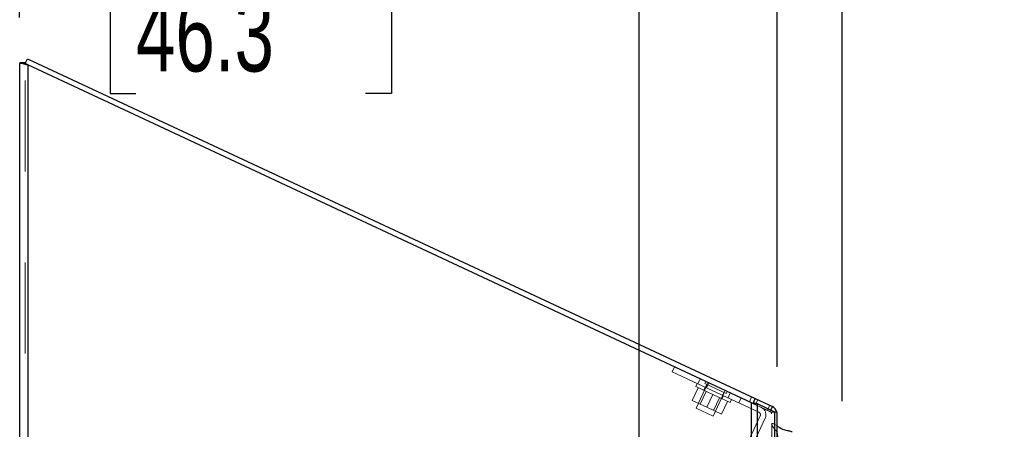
# Model space of a CAD drawing. Header units: inches. Extents: x 0.2 to 10.7, y 0.2 to 7.9.
# Tile 42 of 105: x 1.217 to 2.3, y 4.827 to 5.277. Entities that reach past the tile are written whole.
import ezdxf

# ---------------------------------------------------------------- set-up
doc = ezdxf.new("R2010")
doc.units = ezdxf.units.IN
doc.header["$MEASUREMENT"] = 0
doc.linetypes.add('HIDDEN', pattern=[0.075, 0.05, -0.025])
doc.layers.add('DIMENSIONS', color=140, linetype='Continuous')
doc.styles.add('SLDTEXTSTYLE0', font='TXT', dxfattribs={"width": 0.7})
doc.dimstyles.new('SLDDIMSTYLE0', dxfattribs={"dimtxt": 0.084961, "dimasz": 0.13, "dimexe": 0, "dimexo": 0.0625, "dimgap": 0.02124, "dimtad": 0, "dimtih": 1, "dimtoh": 1, "dimlfac": 12, "dimrnd": 1e-09, "dimzin": 12, "dimdsep": 46, "dimtxsty": 'SLDTEXTSTYLE0', "dimsah": 1, "dimcen": 0.09, "dimadec": 0, "dimazin": 3, "dimtfac": 1, "dimtofl": 0, "dimtmove": 0, "dimatfit": 3, "dimfxl": 0, "dimfrac": 2, "dimtolj": 1, "dimtzin": 12, "dimarcsym": 0})
doc.dimstyles.new('SLDDIMSTYLE1', dxfattribs={"dimtxt": 0.084961, "dimasz": 0.13, "dimexe": 0, "dimexo": 0.0625, "dimgap": 0.02124, "dimtad": 0, "dimtih": 1, "dimtoh": 1, "dimlfac": 12, "dimrnd": 1e-09, "dimzin": 12, "dimdsep": 46, "dimtxsty": 'SLDTEXTSTYLE0', "dimsah": 1, "dimcen": 0.09, "dimadec": 0, "dimazin": 3, "dimtfac": 1, "dimtmove": 0, "dimatfit": 0, "dimfxl": 0, "dimfrac": 2, "dimtolj": 1, "dimtzin": 12, "dimarcsym": 0})
doc.dimstyles.new('SLDDIMSTYLE2', dxfattribs={"dimtxt": 0.084961, "dimasz": 0.13, "dimexe": 0, "dimexo": 0.0625, "dimgap": 0.02124, "dimtad": 0, "dimtih": 1, "dimtoh": 1, "dimlfac": 12, "dimrnd": 1e-09, "dimzin": 4, "dimdsep": 46, "dimtxsty": 'SLDTEXTSTYLE0', "dimsah": 1, "dimcen": 0.09, "dimadec": 0, "dimazin": 1, "dimtfac": 1, "dimtofl": 0, "dimtmove": 0, "dimatfit": 3, "dimfxl": 0, "dimfrac": 2, "dimtolj": 1, "dimtzin": 12, "dimarcsym": 0})

# ---------------------------------------------------------------- blocks, each defined once
blk = doc.blocks.new('_D_10')
at = {"layer": 'DIMENSIONS'}
for p, q in [((1.8983, 4.616), (1.8983, 5.4561)), ((2.0502, 4.8956), (2.0502, 5.4561)), ((1.3448, 5.3311), (1.3163, 5.3311)), ((1.3163, 5.3311), (1.3163, 5.1961)), ((1.5973, 5.3311), (1.6258, 5.3311)), ((1.6258, 5.3311), (1.6258, 5.1961)), ((1.8983, 5.3311), (1.7124, 5.3311)), ((2.0502, 5.3311), (2.3002, 5.3311)), ((1.3163, 5.1961), (1.3448, 5.1961)), ((1.6258, 5.1961), (1.5973, 5.1961))]:
    blk.add_line(p, q, dxfattribs=at)
for points in [[(1.8983, 5.3311), (1.7683, 5.3511), (1.7683, 5.3111)], [(2.0502, 5.3311), (2.1802, 5.3111), (2.1802, 5.3511)]]:
    blk.add_solid(points, dxfattribs=at)
at = {"layer": 'DIMENSIONS', "char_height": 0.08333, "attachment_point": 1, "style": 'SLDTEXTSTYLE0'}
for s, insert in [('1.82', (1.3448, 5.4575)), ('46.3', (1.3448, 5.3035))]:
    blk.add_mtext(s, dxfattribs=dict(at, insert=insert))
blk = doc.blocks.new('_D_11')
at = {"layer": 'DIMENSIONS'}
for p, q in [((1.2168, 5.2796), (1.2168, 5.8118)), ((2.0502, 4.8956), (2.0502, 5.8118)), ((1.2168, 5.6868), (1.355, 5.6868)), ((1.4701, 5.6868), (1.4416, 5.6868)), ((1.4416, 5.6868), (1.4416, 5.5518)), ((1.7932, 5.6868), (1.8218, 5.6868)), ((1.8218, 5.6868), (1.8218, 5.5518)), ((2.0502, 5.6868), (1.9084, 5.6868)), ((1.4416, 5.5518), (1.4701, 5.5518)), ((1.8218, 5.5518), (1.7932, 5.5518))]:
    blk.add_line(p, q, dxfattribs=at)
for points in [[(1.2168, 5.6868), (1.3468, 5.6668), (1.3468, 5.7068)], [(2.0502, 5.6868), (1.9202, 5.7068), (1.9202, 5.6668)]]:
    blk.add_solid(points, dxfattribs=at)
at = {"layer": 'DIMENSIONS', "char_height": 0.08333, "attachment_point": 1, "style": 'SLDTEXTSTYLE0'}
for s, insert in [('10.00', (1.4701, 5.8133)), ('254.0', (1.4701, 5.6592))]:
    blk.add_mtext(s, dxfattribs=dict(at, insert=insert))
blk = doc.blocks.new('_D_12')
at = {"layer": 'DIMENSIONS'}
for p, q in [((1.2168, 5.2796), (1.2168, 6.1606)), ((2.1219, 4.8578), (2.1219, 6.1606)), ((1.2168, 6.0356), (1.3949, 6.0356)), ((1.51, 6.0356), (1.4815, 6.0356)), ((1.4815, 6.0356), (1.4815, 5.9005)), ((1.8332, 6.0356), (1.8617, 6.0356)), ((1.8617, 6.0356), (1.8617, 5.9005)), ((2.1219, 6.0356), (1.9483, 6.0356)), ((1.4815, 5.9005), (1.51, 5.9005)), ((1.8617, 5.9005), (1.8332, 5.9005))]:
    blk.add_line(p, q, dxfattribs=at)
for points in [[(1.2168, 6.0356), (1.3468, 6.0156), (1.3468, 6.0556)], [(2.1219, 6.0356), (1.9919, 6.0556), (1.9919, 6.0156)]]:
    blk.add_solid(points, dxfattribs=at)
at = {"layer": 'DIMENSIONS', "char_height": 0.08333, "attachment_point": 1, "style": 'SLDTEXTSTYLE0'}
for s, insert in [('10.86', (1.51, 6.162)), ('275.9', (1.51, 6.008))]:
    blk.add_mtext(s, dxfattribs=dict(at, insert=insert))

msp = doc.modelspace()

# ---------------------------------------------------------------- linework, layer by layer
at = {"color": 7, "linetype": 'Continuous', "lineweight": 25}
for p, q in [((1.2228771, 5.2287526), (1.2253839, 5.2341283)), ((1.2253839, 5.2341283), (2.0261036, 4.8607466)), ((1.2228481, 5.2296438), (1.2168481, 5.2296438)), ((1.2168481, 5.2296438), (1.2168481, 5.2290605)), ((1.2168481, 2.9101612), (1.2168481, 5.2290605)), ((1.2228481, 5.2290605), (1.2168481, 5.2290605)), ((1.2237013, 5.2286905), (1.2206106, 5.2286905)), ((1.2228481, 5.2296438), (1.2228481, 5.2290605)), ((1.2258481, 5.2272916), (1.2258481, 2.9101612)), ((2.0221055, 4.8559907), (1.2258481, 5.2272916)), ((2.0221055, 2.9101612), (2.0221055, 4.8559907)), ((2.0237649, 4.8557311), (2.0261036, 4.8607466)), ((2.0261036, 4.8607466), (2.044985, 4.851942)), ((2.0284695, 2.9101612), (2.0284695, 4.8548104)), ((2.0475454, 4.8458368), (2.0284695, 4.8548104)), ((2.044985, 4.851942), (2.0431109, 4.8479229)), ((2.0475454, 2.9101612), (2.0475454, 4.8458368)), ((2.0501815, 4.8455779), (2.0484841, 4.8455779)), ((2.0501815, 2.9101612), (2.0501815, 4.8455779))]:
    msp.add_line(p, q, dxfattribs=at)
at = {"color": 7, "linetype": 'HIDDEN', "lineweight": 18}
for p, q in [((1.2228481, 2.9101612), (1.2228481, 5.2290605)), ((1.2228481, 5.2286905), (1.2228771, 5.2287526)), ((1.2228481, 5.2286905), (1.2258481, 5.2272916)), ((1.2241023, 5.2286905), (1.2237013, 5.2286905)), ((1.2258481, 5.2272916), (1.2258481, 2.9101612)), ((1.934833, 4.8900662), (1.9373687, 4.8955041)), ((1.9631551, 4.8768594), (1.934833, 4.8900662)), ((1.9621977, 4.8773059), (1.9606129, 4.8739072)), ((1.9730736, 4.8759813), (1.9609673, 4.8500193)), ((1.9656908, 4.8822973), (1.9631551, 4.8768594)), ((1.9631551, 4.8768594), (1.9656908, 4.8822973)), ((2.0301463, 4.8456209), (1.9631551, 4.8768594)), ((1.971814, 4.879442), (1.9707134, 4.8770818)), ((1.9707134, 4.8770818), (1.9943152, 4.8660761)), ((1.9738472, 4.8784939), (1.9713115, 4.873056)), ((1.9752178, 4.8778548), (1.9726821, 4.8724169)), ((1.9634074, 4.8726041), (1.956892, 4.8586319)), ((1.9794943, 4.8651027), (1.9606129, 4.8739072)), ((1.9720966, 4.8685523), (1.9655812, 4.85458)), ((1.971072, 4.8731677), (1.9694872, 4.8697691)), ((1.9794943, 4.8651027), (1.972979, 4.8511304)), ((1.9983757, 4.8562981), (1.9794943, 4.8651027)), ((1.9798487, 4.8412148), (1.991955, 4.8671767)), ((1.9927287, 4.8696893), (1.9901929, 4.8642515)), ((1.9943152, 4.8660761), (1.9954157, 4.8684363)), ((1.9987333, 4.8668893), (1.9961976, 4.8614515)), ((1.9987333, 4.8668893), (1.9961976, 4.8614515)), ((1.9987333, 4.8668893), (1.9961976, 4.8614515)), ((1.9987333, 4.8668893), (1.9961976, 4.8614515)), ((1.956892, 4.8586319), (1.972979, 4.8511304)), ((1.9803767, 4.8476808), (1.9868921, 4.861653)), ((1.9955813, 4.8576012), (1.9890659, 4.8436289)), ((1.9895015, 4.8604362), (1.9910863, 4.8638349)), ((1.9983757, 4.8562981), (1.9999606, 4.8596968)), ((2.0079984, 4.8559486), (2.0105342, 4.8613865)), ((2.0221932, 4.8625701), (2.0196574, 4.8571322)), ((2.0221055, 4.8559907), (2.0221055, 2.9101612)), ((2.0221055, 4.8559907), (2.0221055, 2.9101612)), ((2.0221055, 2.9101612), (2.0221055, 4.8559907)), ((2.0221055, 4.8559907), (2.0235679, 4.8553087)), ((2.0232536, 4.8554413), (2.0255497, 4.8554413)), ((2.0235679, 4.8553087), (2.0237649, 4.8557311)), ((2.0424493, 4.8465042), (2.0235679, 4.8553087)), ((2.0242268, 2.9101612), (2.0242268, 4.8548104)), ((2.0242268, 4.8548104), (2.0284695, 4.8548104)), ((2.0242268, 2.9101612), (2.0242268, 4.8548104)), ((2.0433028, 4.8458368), (2.0242268, 4.8548104)), ((2.026333, 4.8540193), (2.0288687, 4.8594572)), ((2.0284695, 2.9101612), (2.0284695, 4.8548104)), ((1.9609673, 4.8500193), (1.9798487, 4.8412148)), ((1.972979, 4.8511304), (1.9890659, 4.8436289)), ((2.0422199, 4.8532314), (2.0396842, 4.8477936)), ((2.0431109, 4.8479229), (2.0424493, 4.8465042)), ((2.0433028, 2.9101612), (2.0433028, 4.8458368)), ((2.0433028, 4.8458368), (2.0475454, 4.8458368)), ((2.0433028, 2.9101612), (2.0433028, 4.8458368)), ((2.0436157, 4.8455779), (2.0484841, 4.8455779)), ((2.0441815, 2.9101612), (2.0441815, 4.8455779)), ((2.0475454, 2.9101612), (2.0475454, 4.8458368)), ((2.0113117, 4.7981313), (2.0315974, 4.8416341)), ((2.0167496, 4.7955956), (2.0370353, 4.8390984)), ((2.0477997, 2.9237953), (2.0477997, 4.8323441)), ((2.0477997, 4.8323441), (2.0501815, 4.8306471))]:
    msp.add_line(p, q, dxfattribs=at)
at = {"color": 7, "linetype": 'HIDDEN', "lineweight": 18, "flags": 128}
for points in [[(2.0500011, 4.8455779), (2.0500911, 4.8450573), (2.0501815, 4.8437853)], [(2.0442924, 4.8324012), (2.044292, 3.8931656), (2.0442924, 2.9237383)]]:
    msp.add_lwpolyline(points, dxfattribs=at)
at = {"color": 7, "linetype": 'HIDDEN', "lineweight": 18}
for centre, radius, start in [((2.0288785, 4.842902), 0.003, 335), ((2.0288785, 4.842902), 0.009, 335), ((2.0411815, 4.8437853), 0.003, 0)]:
    msp.add_arc(centre, radius, start, 65, dxfattribs=at)
at = {"color": 7, "linetype": 'Continuous', "lineweight": 25}
msp.add_arc((2.0411815, 4.8437853), 0.009, 11.4890139, 65, dxfattribs=at)
for points, knots in [([(1.2206106, 5.2286905), (1.2194522, 5.2287522), (1.2184951, 5.2288138), (1.2171926, 5.2289372), (1.2168481, 5.2289988), (1.2168481, 5.2290605)], [0, 0, 0, 0, 0.5, 0.5, 1, 1, 1, 1]), ([(1.2258481, 5.2272916), (1.2249165, 5.2275247), (1.2239849, 5.2277579), (1.2222107, 5.2282242), (1.2213683, 5.2284573), (1.2206106, 5.2286905)], [0, 0, 0, 0, 0.5, 0.5, 1, 1, 1, 1]), ([(1.2229708, 5.2289536), (1.2229574, 5.2289584), (1.2228577, 5.228994), (1.2228526, 5.2290297), (1.2228481, 5.2290605)], [0, 0, 0, 0, 0.134609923, 1, 1, 1, 1]), ([(2.0501815, 4.8306471), (2.0502572, 4.8305929), (2.0520967, 4.8292789), (2.0555633, 4.827234), (2.0596999, 4.8259672), (2.0620512, 4.8255918), (2.0638279, 4.8251502), (2.0655333, 4.8246835), (2.0667847, 4.824341)], [0, 0, 0, 0, 0.016911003, 0.4106297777, 0.703228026, 0.7130743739, 0.7894461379, 1, 1, 1, 1])]:
    msp.add_open_spline(points, degree=3, knots=knots, dxfattribs=at)
at = {"color": 7, "linetype": 'HIDDEN', "lineweight": 18}
for points, knots in [([(1.2241023, 5.2286905), (1.2239196, 5.2287213), (1.2235542, 5.228783), (1.223167, 5.2288707), (1.2230324, 5.2289276), (1.2229708, 5.2289536)], [0, 0, 0, 0, 0.351561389, 0.7031231, 1, 1, 1, 1]), ([(2.048033, 4.8457077), (2.0480531, 4.8457024), (2.0482175, 4.8456591), (2.0483595, 4.8456159), (2.0484841, 4.8455779)], [0, 0, 0, 0, 0.122394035, 1, 1, 1, 1]), ([(2.052222, 4.786746), (2.051982, 4.7866467), (2.0515459, 4.7864664), (2.0509342, 4.786254), (2.0504388, 4.7861048), (2.0500197, 4.7860234), (2.0496487, 4.7860009), (2.0492841, 4.7860459), (2.0489409, 4.7861589), (2.0486368, 4.7863489), (2.0483753, 4.7866453), (2.0481325, 4.7870887), (2.048038, 4.7877034), (2.0483175, 4.7883335), (2.0488664, 4.7889921), (2.0496076, 4.7896573), (2.0504304, 4.79042), (2.0511615, 4.7911469), (2.0518188, 4.7918853), (2.0524467, 4.7926904), (2.0531049, 4.7937129), (2.0537139, 4.7949238), (2.0541812, 4.7960757), (2.0544649, 4.7970138), (2.0545406, 4.7976033), (2.0544169, 4.7979731), (2.0542415, 4.798171), (2.0540063, 4.7982838), (2.0537249, 4.7983511), (2.0533909, 4.7983785), (2.0529842, 4.7983572), (2.0524256, 4.7982802), (2.051624, 4.7981285), (2.0507438, 4.7979256), (2.0499134, 4.7977571), (2.0492741, 4.7976605), (2.0487435, 4.7976154), (2.0483133, 4.7976423), (2.0479579, 4.7977264), (2.0476559, 4.7978809), (2.047478, 4.7981235), (2.0473517, 4.798476), (2.0473407, 4.7990766), (2.0475983, 4.7998759), (2.0481502, 4.8007134), (2.0488448, 4.8014907), (2.0496721, 4.8022374), (2.0506151, 4.8029695), (2.0516738, 4.8036795), (2.0526564, 4.8042854), (2.0534881, 4.8046474), (2.0539281, 4.8049246), (2.0541404, 4.8051443), (2.0542671, 4.8053157), (2.0543944, 4.8055508), (2.0544978, 4.8059081), (2.0545027, 4.8064848), (2.05423, 4.8072057), (2.0536615, 4.8079566), (2.0528927, 4.8086524), (2.0519095, 4.8093243), (2.0508322, 4.8098917), (2.0498566, 4.8103129), (2.0491557, 4.8106373), (2.0486641, 4.810916), (2.0482392, 4.8111928), (2.0478314, 4.8115048), (2.0473985, 4.8119124), (2.0470099, 4.8123638), (2.0466843, 4.8128427), (2.0464268, 4.8133402), (2.0462477, 4.8138477), (2.0461715, 4.8143661), (2.0462026, 4.8147884), (2.0463631, 4.8150795), (2.0465607, 4.8152407), (2.0468147, 4.8153554), (2.0471036, 4.8154221), (2.0473688, 4.8154366), (2.0476968, 4.8154287), (2.0481864, 4.8153907), (2.0487985, 4.8153282), (2.049413, 4.8152818), (2.0499036, 4.8153141), (2.0503529, 4.8154841), (2.0507643, 4.8158195), (2.0509738, 4.8163953), (2.0510575, 4.8170625), (2.0510569, 4.8177412), (2.0509987, 4.8184241), (2.0509081, 4.8191089), (2.0508003, 4.8197956), (2.0506225, 4.8208915), (2.0504596, 4.8222189), (2.0501053, 4.823569), (2.0496973, 4.8244951), (2.0492719, 4.8251807), (2.0488112, 4.8257797), (2.0482986, 4.8263597), (2.0477482, 4.8269218), (2.0471976, 4.8274806), (2.0463567, 4.8284022), (2.0454157, 4.8298355), (2.0446725, 4.8312659), (2.0443443, 4.8322141), (2.0442475, 4.8325454), (2.0442347, 4.8327948), (2.0442639, 4.8329819), (2.0443439, 4.8331323), (2.0444976, 4.8332511), (2.0448216, 4.8332945), (2.0452256, 4.8332423), (2.0457208, 4.8331241), (2.0462966, 4.832934), (2.0470104, 4.8326741), (2.0475209, 4.8324606), (2.0477997, 4.8323441)], [0, 0, 0, 0, 0.008873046, 0.016126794, 0.02174796, 0.025918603, 0.029875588, 0.033545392, 0.037549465, 0.041799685, 0.046281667, 0.053419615, 0.062996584, 0.073239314, 0.082600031, 0.097208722, 0.111794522, 0.126146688, 0.136871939, 0.15079983, 0.167834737, 0.187561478, 0.208608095, 0.221816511, 0.230901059, 0.235073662, 0.238445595, 0.241179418, 0.244149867, 0.247743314, 0.251838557, 0.257082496, 0.265901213, 0.278293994, 0.286518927, 0.293438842, 0.299100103, 0.303510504, 0.307047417, 0.31095525, 0.315294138, 0.318791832, 0.327407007, 0.342005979, 0.355275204, 0.369049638, 0.38332096, 0.398162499, 0.413634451, 0.429774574, 0.439309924, 0.445368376, 0.44836698, 0.450546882, 0.454374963, 0.459794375, 0.466768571, 0.480063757, 0.492799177, 0.505002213, 0.519862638, 0.536273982, 0.547582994, 0.556562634, 0.563136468, 0.567404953, 0.57474284, 0.582364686, 0.590286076, 0.598530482, 0.606337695, 0.614122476, 0.621897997, 0.629853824, 0.632897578, 0.635932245, 0.639093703, 0.642315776, 0.645556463, 0.647539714, 0.652793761, 0.661245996, 0.66723892, 0.672419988, 0.676813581, 0.682654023, 0.692383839, 0.702645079, 0.712826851, 0.723097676, 0.733436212, 0.743826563, 0.754262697, 0.783195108, 0.803754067, 0.815875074, 0.827134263, 0.837435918, 0.84673967, 0.857764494, 0.868083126, 0.877572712, 0.90736347, 0.9387904, 0.946285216, 0.951367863, 0.954161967, 0.957345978, 0.959685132, 0.96129006, 0.964519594, 0.969422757, 0.974403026, 0.981100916, 0.989679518, 1, 1, 1, 1])]:
    msp.add_open_spline(points, degree=3, knots=knots, dxfattribs=at)
for points in [[(1.2241023, 5.2286905), (1.2246074, 5.2282242), (1.225227, 5.2277579), (1.2258481, 5.2272916)], [(2.0221055, 4.8559907), (2.0224982, 4.8558075), (2.0228907, 4.8556244), (2.0232536, 4.8554413)], [(2.0242268, 4.8548104), (2.0239487, 4.855021), (2.0236169, 4.8552307), (2.0232536, 4.8554413)], [(2.0436157, 4.8455779), (2.0435215, 4.8456642), (2.0434167, 4.8457505), (2.0433028, 4.8458368)]]:
    msp.add_open_spline(points, degree=3, dxfattribs=at)
at = {"color": 7, "linetype": 'Continuous', "lineweight": 25}
for points in [[(2.0221055, 4.8559907), (2.0232858, 4.8558072), (2.0244592, 4.8556248), (2.0255497, 4.8554413)], [(2.0284695, 4.8548104), (2.0276349, 4.8550211), (2.0266401, 4.8552306), (2.0255497, 4.8554413)], [(2.0484841, 4.8455779), (2.0482015, 4.8456642), (2.0478873, 4.8457505), (2.0475454, 4.8458368)]]:
    msp.add_open_spline(points, degree=3, dxfattribs=at)

# ---------------------------------------------------------------- dimensions: what is measured, and where the dimension line sits
at = {"layer": 'DIMENSIONS'}
for base, p2, dimstyle, picture, middle in [((2.1219426, 6.035564), (2.1219426, 4.807844), 'SLDDIMSTYLE0', '_D_12', (1.6716149, 6.035564)), ((2.0501815, 5.6868379), (2.0501815, 4.8455779), 'SLDDIMSTYLE2', '_D_11', (1.6316577, 5.6868379))]:
    dim = msp.add_linear_dim(base=base, p1=(1.2168481, 5.2296438), p2=p2, angle=0, dimstyle=dimstyle, dxfattribs=at)
    dim.commit()
    dim.dimension.update_dxf_attribs({"geometry": picture, "text_midpoint": middle, "dimtype": 160})
dim = msp.add_linear_dim(base=(2.0501815, 5.3310987), p1=(1.8983481, 4.566005), p2=(2.0501815, 4.8455779), dimstyle='SLDDIMSTYLE1', dxfattribs=at)
dim.commit()
dim.dimension.update_dxf_attribs({"geometry": '_D_10', "text_midpoint": (1.4710679, 5.3310987), "dimtype": 160})

doc.saveas('drawing.dxf')
